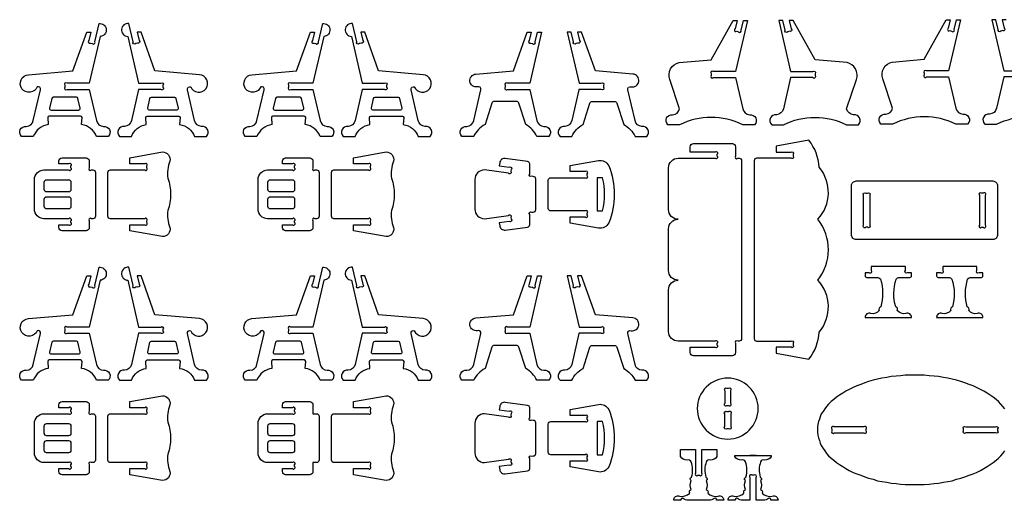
# Model space of a CAD drawing. Extents: x 2212 to 6276, y -163 to 2394.
# Tile 2 of 4: x 2212 to 4152, y 1439 to 2386. Entities that reach past the tile are written whole.
import ezdxf

# ---------------------------------------------------------------- set-up
doc = ezdxf.new("R2010")
doc.units = 0
doc.header["$MEASUREMENT"] = 0
doc.layers.add('LAYER1', color=18, linetype='CONTINUOUS')

msp = doc.modelspace()

# ---------------------------------------------------------------- linework, layer by layer
at = {"layer": 'LAYER1'}
for points in [[(4042.1, 2284.8), (3998.3, 2284.8, 1), (3994.1, 2280.5), (3994.1, 2278.8), (3994.1, 2277, 1), (3998.3, 2272.8), (4042.1, 2272.8), (4056.4, 2211.2, 0.343544), (4070, 2199.7, -0.729626), (4079.5, 2180), (4056.4, 2180, 0.230289), (3931.8, 2180), (3908.6, 2180, -0.729626), (3918.1, 2199.7, 0.343544), (3931.8, 2211.2), (3912.3, 2269.4, -0.456332), (3931.1, 2302.3), (3994.1, 2307.6), (4037, 2385.6), (4045.1, 2385.6), (4041.2, 2369, 1), (4044.4, 2364), (4047.8, 2363.2, 1), (4052.9, 2366.3), (4057.4, 2385.6), (4065.5, 2385.6)], [(2349.5, 2260.5), (2305.7, 2260.5, 1), (2301.5, 2256.3), (2301.5, 2254.5), (2301.5, 2252.7, 1), (2305.7, 2248.5), (2349.5, 2248.5), (2363.8, 2187, 0.343544), (2377.4, 2175.5, -0.729626), (2386.9, 2155.8), (2363.8, 2155.8, 0.693778), (2363.8, 2155.8, 0.271498), (2334.3, 2179.1), (2335.2, 2193, 0.394231), (2332.4, 2195.7), (2270.6, 2195.7, 0.394231), (2267.7, 2193), (2268.6, 2179.1, 0.271498), (2239.2, 2155.8), (2216, 2155.8, -0.729626), (2225.5, 2175.5, 0.343544), (2239.2, 2187), (2253.3, 2247.7, 0.616854), (2246.9, 2253.4, -0.585378), (2216.9, 2249.8, -0.585378), (2229.5, 2277.3), (2317.3, 2284.6), (2344.4, 2361.3), (2352.5, 2361.3), (2348.7, 2344.8, 1), (2351.8, 2339.7), (2355.3, 2338.9, 1), (2360.4, 2342.1), (2368.7, 2378.1, -0.427759), (2383.1, 2366.6, -0.427759), (2370.9, 2352.8)], [(2446.7, 2260.5), (2490.4, 2260.5, -1), (2494.7, 2256.3), (2494.7, 2254.5), (2494.7, 2252.7, -1), (2490.4, 2248.5), (2446.7, 2248.5), (2432.4, 2187, -0.343544), (2418.7, 2175.5, 0.729626), (2409.2, 2155.8), (2432.4, 2155.8, -0.693778), (2432.4, 2155.8, -0.271498), (2461.8, 2179.1), (2460.9, 2193, -0.394231), (2463.8, 2195.7), (2525.6, 2195.7, -0.394231), (2528.4, 2193), (2527.5, 2179.1, -0.271498), (2557, 2155.8), (2580.1, 2155.8, 0.729626), (2570.6, 2175.5, -0.343544), (2557, 2187), (2542.9, 2247.7, -0.616854), (2549.3, 2253.4, 0.585378), (2579.2, 2249.8, 0.585378), (2566.7, 2277.3), (2478.8, 2284.6), (2451.7, 2361.3), (2443.7, 2361.3), (2447.5, 2344.8, -1), (2444.3, 2339.7), (2440.9, 2338.9, -1), (2435.8, 2342.1), (2427.4, 2378.1, 0.427759), (2413.1, 2366.6, 0.427759), (2425.3, 2352.8)], [(2790, 2260.5), (2746.2, 2260.5, 1), (2742, 2256.3), (2742, 2254.5), (2742, 2252.7, 1), (2746.2, 2248.5), (2790, 2248.5), (2804.3, 2187, 0.343544), (2817.9, 2175.5, -0.729626), (2827.4, 2155.8), (2804.3, 2155.8, 0.693778), (2804.3, 2155.8, 0.271498), (2774.8, 2179.1), (2775.7, 2193, 0.394231), (2772.9, 2195.7), (2711.1, 2195.7, 0.394231), (2708.2, 2193), (2709.1, 2179.1, 0.271498), (2679.7, 2155.8), (2656.5, 2155.8, -0.729626), (2666, 2175.5, 0.343544), (2679.7, 2187), (2693.8, 2247.7, 0.616854), (2687.4, 2253.4, -0.585378), (2657.4, 2249.8, -0.585378), (2669.9, 2277.3), (2757.8, 2284.6), (2784.9, 2361.3), (2793, 2361.3), (2789.1, 2344.8, 1), (2792.3, 2339.7), (2795.7, 2338.9, 1), (2800.8, 2342.1), (2809.2, 2378.1, -0.427759), (2823.5, 2366.6, -0.427759), (2811.4, 2352.8)], [(2887.2, 2260.5), (2930.9, 2260.5, -1), (2935.2, 2256.3), (2935.2, 2254.5), (2935.2, 2252.7, -1), (2930.9, 2248.5), (2887.2, 2248.5), (2872.9, 2187, -0.343544), (2859.2, 2175.5, 0.729626), (2849.7, 2155.8), (2872.9, 2155.8, -0.693778), (2872.9, 2155.8, -0.271498), (2902.3, 2179.1), (2901.4, 2193, -0.394231), (2904.3, 2195.7), (2966.1, 2195.7, -0.394231), (2968.9, 2193), (2968, 2179.1, -0.271498), (2997.5, 2155.8), (3020.6, 2155.8, 0.729626), (3011.1, 2175.5, -0.343544), (2997.5, 2187), (2983.4, 2247.7, -0.616854), (2989.7, 2253.4, 0.585378), (3019.7, 2249.8, 0.585378), (3007.2, 2277.3), (2919.3, 2284.6), (2892.2, 2361.3), (2884.1, 2361.3), (2888, 2344.8, -1), (2884.8, 2339.7), (2881.4, 2338.9, -1), (2876.3, 2342.1), (2867.9, 2378.1, 0.427759), (2853.6, 2366.6, 0.427759), (2865.7, 2352.8)], [(3622.4, 2283.5), (3578.6, 2283.5, 1), (3574.4, 2279.3), (3574.4, 2277.5), (3574.4, 2275.8, 1), (3578.6, 2271.5), (3622.4, 2271.5), (3636.7, 2210, 0.343544), (3650.3, 2198.5, -0.729626), (3659.8, 2178.8), (3636.7, 2178.8, 0.230289), (3512.1, 2178.8), (3489, 2178.8, -0.729626), (3498.4, 2198.5, 0.343544), (3512.1, 2210), (3492.7, 2268.1, -0.456332), (3511.4, 2301), (3574.4, 2306.3), (3617.4, 2384.3), (3625.4, 2384.3), (3621.6, 2367.8, 1), (3624.7, 2362.7), (3628.2, 2361.9, 1), (3633.3, 2365.1), (3637.7, 2384.3), (3645.8, 2384.3)], [(3730.9, 2283.5), (3774.7, 2283.5, -1), (3778.9, 2279.3), (3778.9, 2277.5), (3778.9, 2275.8, -1), (3774.7, 2271.5), (3730.9, 2271.5), (3716.6, 2210, -0.343544), (3703, 2198.5, 0.729626), (3693.5, 2178.8), (3716.6, 2178.8, -0.230289), (3841.2, 2178.8), (3864.3, 2178.8, 0.729626), (3854.8, 2198.5, -0.343544), (3841.2, 2210), (3860.6, 2268.1, 0.456332), (3841.9, 2301), (3778.9, 2306.3), (3735.9, 2384.3), (3727.9, 2384.3), (3731.7, 2367.8, -1), (3728.6, 2362.7), (3725.1, 2361.9, -1), (3720, 2365.1), (3715.6, 2384.3), (3707.5, 2384.3)], [(3216.9, 2260.5), (3173.2, 2260.5, 1), (3168.9, 2256.3), (3168.9, 2252.7, 1), (3173.2, 2248.5), (3217, 2248.5, 0.04526), (3217.1, 2247.7), (3231.2, 2187, 0.343544), (3244.9, 2175.5, -0.729626), (3254.3, 2155.8), (3231.2, 2155.8, 0.157681), (3209, 2179.1), (3195.4, 2221.2, 0.325785), (3190.9, 2224.5), (3147, 2224.5, 0.325785), (3142.4, 2221.2), (3128.9, 2179.1, 0.157681), (3106.6, 2155.8), (3083.5, 2155.8, -0.729626), (3093, 2175.5, 0.343544), (3106.6, 2187), (3120.7, 2247.7, 0.616854), (3114.3, 2253.4, -0.432644), (3099.3, 2264.1, -0.432644), (3110.9, 2278.5), (3184.8, 2284.6), (3211.9, 2361.3), (3219.9, 2361.3), (3216.1, 2344.8, 1), (3219.3, 2339.7), (3222.7, 2338.9, 1), (3227.8, 2342.1), (3232.3, 2361.3), (3240.3, 2361.3)], [(3314.1, 2260.5), (3357.9, 2260.5, -1), (3362.1, 2256.3), (3362.1, 2252.7, -1), (3357.9, 2248.5), (3314.1, 2248.5, -0.04526), (3313.9, 2247.7), (3299.8, 2187, -0.343544), (3286.2, 2175.5, 0.729626), (3276.7, 2155.8), (3299.8, 2155.8, -0.157681), (3322.1, 2179.1), (3335.6, 2221.2, -0.325785), (3340.2, 2224.5), (3384.1, 2224.5, -0.325785), (3388.6, 2221.2), (3402.2, 2179.1, -0.157681), (3424.4, 2155.8), (3447.5, 2155.8, 0.729626), (3438.1, 2175.5, -0.343544), (3424.4, 2187), (3410.3, 2247.7, -0.616854), (3416.7, 2253.4, 0.432644), (3431.7, 2264.1, 0.432644), (3420.1, 2278.5), (3346.3, 2284.6), (3319.2, 2361.3), (3311.1, 2361.3), (3314.9, 2344.8, -1), (3311.8, 2339.7), (3308.3, 2338.9, -1), (3303.2, 2342.1), (3298.8, 2361.3), (3290.7, 2361.3)], [(2301.5, 2233), (2278.7, 2233, 0.348878), (2275.9, 2230.7), (2271.4, 2211.2, 0.482714), (2274.2, 2207.7), (2328.7, 2207.7, 0.216532), (2330.9, 2208.7, 0.240993), (2331.6, 2211.2), (2327, 2230.7, 0.348878), (2324.2, 2233)], [(2494.7, 2233), (2517.4, 2233, -0.348878), (2520.2, 2230.7), (2524.8, 2211.2, -0.482714), (2521.9, 2207.7), (2467.4, 2207.7, -0.216532), (2465.2, 2208.7, -0.240993), (2464.6, 2211.2), (2469.1, 2230.7, -0.348878), (2471.9, 2233)], [(2742, 2233), (2719.2, 2233, 0.348878), (2716.4, 2230.7), (2711.9, 2211.2, 0.482714), (2714.7, 2207.7), (2769.2, 2207.7, 0.216532), (2771.4, 2208.7, 0.240993), (2772, 2211.2), (2767.5, 2230.7, 0.348878), (2764.7, 2233)], [(2935.2, 2233), (2957.9, 2233, -0.348878), (2960.7, 2230.7), (2965.2, 2211.2, -0.482714), (2962.4, 2207.7), (2907.9, 2207.7, -0.216532), (2905.7, 2208.7, -0.240993), (2905.1, 2211.2), (2909.6, 2230.7, -0.348878), (2912.4, 2233)], [(3509.2, 1872.8, -0.414214), (3490.4, 1891.7), (3490.4, 1974, -0.414214), (3509.2, 1992.8, -0.414214), (3490.4, 2011.7), (3490.4, 2094, -0.414214), (3509.2, 2112.8), (3582.1, 2112.8, 1), (3586.4, 2117.1), (3586.4, 2120.6, 1), (3582.1, 2124.8), (3533.2, 2124.8), (3533.2, 2135.4, -0.414214), (3539.5, 2141.6), (3616.1, 2141.6, -0.414214), (3622.4, 2135.4), (3622.4, 2117.1, 1), (3626.6, 2112.8), (3629.6, 2112.8, -0.414214), (3634.4, 2108), (3634.4, 1757.6, -0.414214), (3629.6, 1752.8), (3626.6, 1752.8, 1), (3622.4, 1748.6), (3622.4, 1730.3, -0.414214), (3616.1, 1724), (3539.5, 1724, -0.414214), (3533.2, 1730.3), (3533.2, 1740.8), (3582.1, 1740.8, 1), (3586.4, 1745.1), (3586.4, 1748.6, 1), (3582.1, 1752.8), (3509.2, 1752.8, -0.414214), (3490.4, 1771.7), (3490.4, 1854, -0.414214)], [(3787.1, 2095.1, 0.157436), (3766.7, 2148.2), (3702.3, 2136.8), (3702.3, 2124.8), (3731.6, 2124.8, -1), (3735.9, 2120.6), (3735.9, 2117.1, -1), (3731.6, 2112.8), (3663.9, 2112.8, 0.414214), (3659.1, 2108), (3659.1, 2064.8), (3659.1, 1757.6, 0.414214), (3663.9, 1752.8), (3731.6, 1752.8, -1), (3735.9, 1748.6), (3735.9, 1745.1, -1), (3731.6, 1740.8), (3702.3, 1740.8), (3702.3, 1728.8), (3766.7, 1717.5, 0.157436), (3787.1, 1770.6, 0.379394), (3784.4, 1872.8, 0.346118), (3784.4, 1992.8, 0.379394)], [(2260.3, 2089.8), (2309.2, 2089.8, 1), (2313.5, 2094.1), (2313.5, 2097.6, 1), (2309.2, 2101.8), (2289.5, 2101.8), (2289.5, 2107.5, -0.414214), (2295.8, 2113.8), (2343.2, 2113.8, -0.414214), (2349.5, 2107.5), (2349.5, 2094.1, 1), (2353.7, 2089.8), (2356.7, 2089.8, -0.414214), (2361.5, 2085), (2361.5, 1998.6, -0.414214), (2356.7, 1993.8), (2353.7, 1993.8, 1), (2349.5, 1989.6), (2349.5, 1976.1, -0.414214), (2343.2, 1969.8), (2295.8, 1969.8, -0.414214), (2289.5, 1976.1), (2289.5, 1981.8), (2309.2, 1981.8, 1), (2313.5, 1986.1), (2313.5, 1989.6, 1), (2309.2, 1993.8), (2260.3, 1993.8, -0.414214), (2241.5, 2012.7), (2241.5, 2071, -0.414214)], [(2386.2, 2041.8), (2386.2, 2085, -0.414214), (2391, 2089.8), (2458.7, 2089.8, 1), (2463, 2094.1), (2463, 2097.6, 1), (2458.7, 2101.8), (2429.4, 2101.8), (2429.4, 2113.8), (2493.8, 2125.2, -0.480696), (2508.2, 2107.1, 0.114725), (2504.1, 2073.4, -0.088383), (2509.8, 2041.8, -0.088383), (2504.1, 2010.2, 0.114725), (2508.2, 1976.5, -0.480696), (2493.8, 1958.5), (2429.4, 1969.8), (2429.4, 1981.8), (2458.7, 1981.8, 1), (2463, 1986.1), (2463, 1989.6, 1), (2458.7, 1993.8), (2391, 1993.8, -0.414214), (2386.2, 1998.6)], [(2700.8, 2089.8), (2749.7, 2089.8, 1), (2754, 2094.1), (2754, 2097.6, 1), (2749.7, 2101.8), (2730, 2101.8), (2730, 2107.5, -0.414214), (2736.2, 2113.8), (2783.7, 2113.8, -0.414214), (2790, 2107.5), (2790, 2094.1, 1), (2794.2, 2089.8), (2797.2, 2089.8, -0.414214), (2802, 2085), (2802, 1998.6, -0.414214), (2797.2, 1993.8), (2794.2, 1993.8, 1), (2790, 1989.6), (2790, 1976.1, -0.414214), (2783.7, 1969.8), (2736.2, 1969.8, -0.414214), (2730, 1976.1), (2730, 1981.8), (2749.7, 1981.8, 1), (2754, 1986.1), (2754, 1989.6, 1), (2749.7, 1993.8), (2700.8, 1993.8, -0.414214), (2682, 2012.7), (2682, 2071, -0.414214)], [(2826.6, 2041.8), (2826.6, 2085, -0.414214), (2831.4, 2089.8), (2899.2, 2089.8, 1), (2903.4, 2094.1), (2903.4, 2097.6, 1), (2899.2, 2101.8), (2869.8, 2101.8), (2869.8, 2113.8), (2934.3, 2125.2, -0.480696), (2948.7, 2107.1, 0.114725), (2944.6, 2073.4, -0.088383), (2950.3, 2041.8, -0.088383), (2944.6, 2010.2, 0.114725), (2948.7, 1976.5, -0.480696), (2934.3, 1958.5), (2869.8, 1969.8), (2869.8, 1981.8), (2899.2, 1981.8, 1), (2903.4, 1986.1), (2903.4, 1989.6, 1), (2899.2, 1993.8), (2831.4, 1993.8, -0.414214), (2826.6, 1998.6)], [(3228.9, 2041.8), (3228.8, 2072, 0.414214), (3224, 2076.8), (3220.6, 2077.3, -1), (3216.9, 2081.5), (3216.9, 2101.6, 0.375308), (3212.8, 2106.3), (3168.8, 2112.3, 0.414214), (3158, 2104.1), (3157.1, 2097.8), (3176.7, 2095.2, -1), (3180.3, 2090.4), (3179.9, 2087, -1), (3175.1, 2083.4), (3127.8, 2089.8, 0.414214), (3108.9, 2071), (3108.9, 2041.8), (3108.9, 2012.7, 0.414214), (3127.8, 1993.8), (3175.1, 2000.2, -1), (3179.9, 1996.6), (3180.3, 1993.2, -1), (3176.7, 1988.5), (3157.1, 1985.8), (3158, 1979.6, 0.414214), (3168.8, 1971.4), (3212.8, 1977.3, 0.375308), (3216.9, 1982.1), (3216.9, 2002.2, -1), (3220.6, 2006.4), (3224, 2006.9, 0.414214), (3228.8, 2011.7)], [(3383.5, 2041.8, -0.101097), (3372.7, 1985.4, -0.327051), (3352.4, 1975.4), (3296.8, 1985.2), (3296.8, 1997.2), (3326.1, 1997.2, 1), (3330.4, 2001.4), (3330.4, 2004.9, 1), (3326.1, 2009.2), (3258.4, 2009.2, -0.414214), (3253.6, 2014), (3253.6, 2041.8), (3253.6, 2069.7, -0.414214), (3258.4, 2074.5), (3326.1, 2074.5, 1), (3330.4, 2078.7), (3330.4, 2082.2, 1), (3326.1, 2086.5), (3296.8, 2086.5), (3296.8, 2098.5), (3352.4, 2108.2, -0.327051), (3372.7, 2098.2, -0.101097)], [(2313.5, 2065.8), (2313.5, 2051.4, -0.414214), (2308.7, 2046.6), (2265.5, 2046.6, -0.414214), (2260.7, 2051.4), (2260.7, 2065.8, -0.414214), (2265.5, 2070.6), (2308.7, 2070.6, -0.414214)], [(2754, 2065.8), (2754, 2051.4, -0.414214), (2749.2, 2046.6), (2706, 2046.6, -0.414214), (2701.2, 2051.4), (2701.2, 2065.8, -0.414214), (2706, 2070.6), (2749.2, 2070.6, -0.414214)], [(3360.3, 2009.2, 0.124363), (3360.3, 2074.5), (3349.6, 2074.5), (3349.6, 2009.2)], [(3860.2, 2068.1), (4129, 2068.1, -0.414214), (4138.6, 2058.5), (4138.6, 1962.5, -0.414214), (4129, 1952.9), (3860.2, 1952.9, -0.414214), (3850.6, 1962.5), (3850.6, 2058.5, -0.414214)], [(2313.5, 2032.2), (2313.5, 2017.8, -0.414214), (2308.7, 2013), (2265.5, 2013, -0.414214), (2260.7, 2017.8), (2260.7, 2032.2, -0.414214), (2265.5, 2037), (2308.7, 2037, -0.414214)], [(2754, 2032.2), (2754, 2017.8, -0.414214), (2749.2, 2013), (2706, 2013, -0.414214), (2701.2, 2017.8), (2701.2, 2032.2, -0.414214), (2706, 2037), (2749.2, 2037, -0.414214)], [(3886.6, 2039.9), (3886.6, 1981.2, -1), (3882.3, 1976.9), (3878.8, 1976.9, -1), (3874.6, 1981.2), (3874.6, 2039.9, -1), (3878.8, 2044.1), (3882.3, 2044.1, -1)], [(4102.6, 2039.9), (4102.6, 1981.2, 1), (4106.8, 1976.9), (4110.3, 1976.9, 1), (4114.6, 1981.2), (4114.6, 2039.9, 1), (4110.3, 2044.1), (4106.8, 2044.1, 1)], [(2349.5, 1780.5), (2305.7, 1780.5, 1), (2301.5, 1776.3), (2301.5, 1774.5), (2301.5, 1772.7, 1), (2305.7, 1768.5), (2349.5, 1768.5), (2363.8, 1707, 0.343544), (2377.4, 1695.5, -0.729626), (2386.9, 1675.8), (2363.8, 1675.8, 0.693778), (2363.8, 1675.8, 0.271498), (2334.3, 1699.1), (2335.2, 1713, 0.394231), (2332.4, 1715.7), (2270.6, 1715.7, 0.394231), (2267.7, 1713), (2268.6, 1699.1, 0.271498), (2239.2, 1675.8), (2216, 1675.8, -0.729626), (2225.5, 1695.5, 0.343544), (2239.2, 1707), (2253.3, 1767.7, 0.616854), (2246.9, 1773.4, -0.585378), (2216.9, 1769.8, -0.585378), (2229.5, 1797.3), (2317.3, 1804.6), (2344.4, 1881.3), (2352.5, 1881.3), (2348.7, 1864.8, 1), (2351.8, 1859.7), (2355.3, 1858.9, 1), (2360.4, 1862.1), (2368.7, 1898.1, -0.427759), (2383.1, 1886.6, -0.427759), (2370.9, 1872.8)], [(2446.7, 1780.5), (2490.4, 1780.5, -1), (2494.7, 1776.3), (2494.7, 1774.5), (2494.7, 1772.7, -1), (2490.4, 1768.5), (2446.7, 1768.5), (2432.4, 1707, -0.343544), (2418.7, 1695.5, 0.729626), (2409.2, 1675.8), (2432.4, 1675.8, -0.693778), (2432.4, 1675.8, -0.271498), (2461.8, 1699.1), (2460.9, 1713, -0.394231), (2463.8, 1715.7), (2525.6, 1715.7, -0.394231), (2528.4, 1713), (2527.5, 1699.1, -0.271498), (2557, 1675.8), (2580.1, 1675.8, 0.729626), (2570.6, 1695.5, -0.343544), (2557, 1707), (2542.9, 1767.7, -0.616854), (2549.3, 1773.4, 0.585378), (2579.2, 1769.8, 0.585378), (2566.7, 1797.3), (2478.8, 1804.6), (2451.7, 1881.3), (2443.7, 1881.3), (2447.5, 1864.8, -1), (2444.3, 1859.7), (2440.9, 1858.9, -1), (2435.8, 1862.1), (2427.4, 1898.1, 0.427759), (2413.1, 1886.6, 0.427759), (2425.3, 1872.8)], [(2790, 1780.5), (2746.2, 1780.5, 1), (2742, 1776.3), (2742, 1774.5), (2742, 1772.7, 1), (2746.2, 1768.5), (2790, 1768.5), (2804.3, 1707, 0.343544), (2817.9, 1695.5, -0.729626), (2827.4, 1675.8), (2804.3, 1675.8, 0.693778), (2804.3, 1675.8, 0.271498), (2774.8, 1699.1), (2775.7, 1713, 0.394231), (2772.9, 1715.7), (2711.1, 1715.7, 0.394231), (2708.2, 1713), (2709.1, 1699.1, 0.271498), (2679.7, 1675.8), (2656.5, 1675.8, -0.729626), (2666, 1695.5, 0.343544), (2679.7, 1707), (2693.8, 1767.7, 0.616854), (2687.4, 1773.4, -0.585378), (2657.4, 1769.8, -0.585378), (2669.9, 1797.3), (2757.8, 1804.6), (2784.9, 1881.3), (2793, 1881.3), (2789.1, 1864.8, 1), (2792.3, 1859.7), (2795.7, 1858.9, 1), (2800.8, 1862.1), (2809.2, 1898.1, -0.427759), (2823.5, 1886.6, -0.427759), (2811.4, 1872.8)], [(2887.2, 1780.5), (2930.9, 1780.5, -1), (2935.2, 1776.3), (2935.2, 1774.5), (2935.2, 1772.7, -1), (2930.9, 1768.5), (2887.2, 1768.5), (2872.9, 1707, -0.343544), (2859.2, 1695.5, 0.729626), (2849.7, 1675.8), (2872.9, 1675.8, -0.693778), (2872.9, 1675.8, -0.271498), (2902.3, 1699.1), (2901.4, 1713, -0.394231), (2904.3, 1715.7), (2966.1, 1715.7, -0.394231), (2968.9, 1713), (2968, 1699.1, -0.271498), (2997.5, 1675.8), (3020.6, 1675.8, 0.729626), (3011.1, 1695.5, -0.343544), (2997.5, 1707), (2983.4, 1767.7, -0.616854), (2989.7, 1773.4, 0.585378), (3019.7, 1769.8, 0.585378), (3007.2, 1797.3), (2919.3, 1804.6), (2892.2, 1881.3), (2884.1, 1881.3), (2888, 1864.8, -1), (2884.8, 1859.7), (2881.4, 1858.9, -1), (2876.3, 1862.1), (2867.9, 1898.1, 0.427759), (2853.6, 1886.6, 0.427759), (2865.7, 1872.8)], [(3216.9, 1780.5), (3173.2, 1780.5, 1), (3168.9, 1776.3), (3168.9, 1772.7, 1), (3173.2, 1768.5), (3217, 1768.5, 0.04526), (3217.1, 1767.7), (3231.2, 1707, 0.343544), (3244.9, 1695.5, -0.729626), (3254.3, 1675.8), (3231.2, 1675.8, 0.157681), (3209, 1699.1), (3195.4, 1741.2, 0.325785), (3190.9, 1744.5), (3147, 1744.5, 0.325785), (3142.4, 1741.2), (3128.9, 1699.1, 0.157681), (3106.6, 1675.8), (3083.5, 1675.8, -0.729626), (3093, 1695.5, 0.343544), (3106.6, 1707), (3120.7, 1767.7, 0.616854), (3114.3, 1773.4, -0.432644), (3099.3, 1784.1, -0.432644), (3110.9, 1798.5), (3184.8, 1804.6), (3211.9, 1881.3), (3219.9, 1881.3), (3216.1, 1864.8, 1), (3219.3, 1859.7), (3222.7, 1858.9, 1), (3227.8, 1862.1), (3232.3, 1881.3), (3240.3, 1881.3)], [(3314.1, 1780.5), (3357.9, 1780.5, -1), (3362.1, 1776.3), (3362.1, 1772.7, -1), (3357.9, 1768.5), (3314.1, 1768.5, -0.04526), (3313.9, 1767.7), (3299.8, 1707, -0.343544), (3286.2, 1695.5, 0.729626), (3276.7, 1675.8), (3299.8, 1675.8, -0.157681), (3322.1, 1699.1), (3335.6, 1741.2, -0.325785), (3340.2, 1744.5), (3384.1, 1744.5, -0.325785), (3388.6, 1741.2), (3402.2, 1699.1, -0.157681), (3424.4, 1675.8), (3447.5, 1675.8, 0.729626), (3438.1, 1695.5, -0.343544), (3424.4, 1707), (3410.3, 1767.7, -0.616854), (3416.7, 1773.4, 0.432644), (3431.7, 1784.1, 0.432644), (3420.1, 1798.5), (3346.3, 1804.6), (3319.2, 1881.3), (3311.1, 1881.3), (3314.9, 1864.8, -1), (3311.8, 1859.7), (3308.3, 1858.9, -1), (3303.2, 1862.1), (3298.8, 1881.3), (3290.7, 1881.3)], [(3923.2, 1799.1), (3968.7, 1799.1, 0.570657), (3957.6, 1807.1, -0.289506), (3941, 1813.3, 0.497317), (3937.8, 1820.2, 0.217136), (3937.8, 1820.2, -0.145354), (3938.6, 1874.8, -0.281118), (3945.6, 1878.3), (3965.9, 1878.3, 0.414214), (3968.8, 1881.2), (3968.8, 1887.5), (3961, 1887.5, -1), (3956.8, 1891.7), (3956.8, 1899.5), (3929.2, 1899.5), (3923.2, 1899.5), (3917.1, 1899.5), (3889.5, 1899.5), (3889.5, 1891.7, -1), (3885.3, 1887.5), (3877.5, 1887.5), (3877.5, 1881.2, 0.414214), (3880.4, 1878.3), (3900.7, 1878.3, -0.281118), (3907.7, 1874.8, -0.145354), (3908.5, 1820.2, 0.217136), (3908.5, 1820.2, 0.497317), (3905.3, 1813.3, -0.289506), (3888.8, 1807.1, 0.570657), (3877.6, 1799.1)], [(4064, 1799.1), (4109.6, 1799.1, 0.570657), (4098.4, 1807.1, -0.289506), (4081.9, 1813.3, 0.497317), (4078.7, 1820.2, 0.217136), (4078.7, 1820.2, -0.145354), (4079.4, 1874.8, -0.281118), (4086.5, 1878.3), (4106.7, 1878.3, 0.414214), (4109.6, 1881.2), (4109.6, 1887.5), (4101.9, 1887.5, -1), (4097.6, 1891.7), (4097.6, 1899.5), (4070, 1899.5), (4064, 1899.5), (4058, 1899.5), (4030.4, 1899.5), (4030.4, 1891.7, -1), (4026.2, 1887.5), (4018.4, 1887.5), (4018.4, 1881.2, 0.414214), (4021.3, 1878.3), (4041.5, 1878.3, -0.281118), (4048.6, 1874.8, -0.145354), (4049.4, 1820.2, 0.217136), (4049.4, 1820.2, 0.497317), (4046.2, 1813.3, -0.289506), (4029.6, 1807.1, 0.570657), (4018.4, 1799.1)], [(2301.5, 1753), (2278.7, 1753, 0.348878), (2275.9, 1750.7), (2271.4, 1731.2, 0.482714), (2274.2, 1727.7), (2328.7, 1727.7, 0.216532), (2330.9, 1728.7, 0.240993), (2331.6, 1731.2), (2327, 1750.7, 0.348878), (2324.2, 1753)], [(2494.7, 1753), (2517.4, 1753, -0.348878), (2520.2, 1750.7), (2524.8, 1731.2, -0.482714), (2521.9, 1727.7), (2467.4, 1727.7, -0.216532), (2465.2, 1728.7, -0.240993), (2464.6, 1731.2), (2469.1, 1750.7, -0.348878), (2471.9, 1753)], [(2742, 1753), (2719.2, 1753, 0.348878), (2716.4, 1750.7), (2711.9, 1731.2, 0.482714), (2714.7, 1727.7), (2769.2, 1727.7, 0.216532), (2771.4, 1728.7, 0.240993), (2772, 1731.2), (2767.5, 1750.7, 0.348878), (2764.7, 1753)], [(2935.2, 1753), (2957.9, 1753, -0.348878), (2960.7, 1750.7), (2965.2, 1731.2, -0.482714), (2962.4, 1727.7), (2907.9, 1727.7, -0.216532), (2905.7, 1728.7, -0.240993), (2905.1, 1731.2), (2909.6, 1750.7, -0.348878), (2912.4, 1753)], [(3607, 1680, 0.414214), (3547, 1620, 0.414214), (3607, 1560, 0.414214), (3667, 1620, 0.414214)], [(3605.2, 1626), (3608.7, 1626, 1), (3613, 1630.2), (3613, 1655.3, 1), (3608.7, 1659.6), (3605.2, 1659.6, 1), (3601, 1655.3), (3601, 1630.2, 1)], [(2260.3, 1609.8), (2309.2, 1609.8, 1), (2313.5, 1614.1), (2313.5, 1617.6, 1), (2309.2, 1621.8), (2289.5, 1621.8), (2289.5, 1627.5, -0.414214), (2295.8, 1633.8), (2343.2, 1633.8, -0.414214), (2349.5, 1627.5), (2349.5, 1614.1, 1), (2353.7, 1609.8), (2356.7, 1609.8, -0.414214), (2361.5, 1605), (2361.5, 1518.6, -0.414214), (2356.7, 1513.8), (2353.7, 1513.8, 1), (2349.5, 1509.6), (2349.5, 1496.1, -0.414214), (2343.2, 1489.8), (2295.8, 1489.8, -0.414214), (2289.5, 1496.1), (2289.5, 1501.8), (2309.2, 1501.8, 1), (2313.5, 1506.1), (2313.5, 1509.6, 1), (2309.2, 1513.8), (2260.3, 1513.8, -0.414214), (2241.5, 1532.7), (2241.5, 1591, -0.414214)], [(2386.2, 1561.8), (2386.2, 1605, -0.414214), (2391, 1609.8), (2458.7, 1609.8, 1), (2463, 1614.1), (2463, 1617.6, 1), (2458.7, 1621.8), (2429.4, 1621.8), (2429.4, 1633.8), (2493.8, 1645.2, -0.480696), (2508.2, 1627.1, 0.114725), (2504.1, 1593.4, -0.088383), (2509.8, 1561.8, -0.088383), (2504.1, 1530.2, 0.114725), (2508.2, 1496.5, -0.480696), (2493.8, 1478.5), (2429.4, 1489.8), (2429.4, 1501.8), (2458.7, 1501.8, 1), (2463, 1506.1), (2463, 1509.6, 1), (2458.7, 1513.8), (2391, 1513.8, -0.414214), (2386.2, 1518.6)], [(2700.8, 1609.8), (2749.7, 1609.8, 1), (2754, 1614.1), (2754, 1617.6, 1), (2749.7, 1621.8), (2730, 1621.8), (2730, 1627.5, -0.414214), (2736.2, 1633.8), (2783.7, 1633.8, -0.414214), (2790, 1627.5), (2790, 1609.8), (2797.2, 1609.8, -0.414214), (2802, 1605), (2802, 1518.6, -0.414214), (2797.2, 1513.8), (2790, 1513.8), (2790, 1496.1, -0.414214), (2783.7, 1489.8), (2736.2, 1489.8, -0.414214), (2730, 1496.1), (2730, 1501.8), (2749.7, 1501.8, 1), (2754, 1506.1), (2754, 1509.6, 1), (2749.7, 1513.8), (2700.8, 1513.8, -0.414214), (2682, 1532.7), (2682, 1591, -0.414214)], [(2826.6, 1561.8), (2826.6, 1605, -0.414214), (2831.4, 1609.8), (2899.2, 1609.8, 1), (2903.4, 1614.1), (2903.4, 1617.6, 1), (2899.2, 1621.8), (2869.8, 1621.8), (2869.8, 1633.8), (2934.3, 1645.2, -0.480696), (2948.7, 1627.1, 0.114725), (2944.6, 1593.4, -0.088383), (2950.3, 1561.8, -0.088383), (2944.6, 1530.2, 0.114725), (2948.7, 1496.5, -0.480696), (2934.3, 1478.5), (2869.8, 1489.8), (2869.8, 1501.8), (2899.2, 1501.8, 1), (2903.4, 1506.1), (2903.4, 1509.6, 1), (2899.2, 1513.8), (2831.4, 1513.8, -0.414214), (2826.6, 1518.6)], [(3228.9, 1561.8), (3228.8, 1592, 0.414214), (3224, 1596.8), (3220.6, 1597.3, -1), (3216.9, 1601.5), (3216.9, 1621.6, 0.375308), (3212.8, 1626.3), (3168.8, 1632.3, 0.414214), (3158, 1624.1), (3157.1, 1617.8), (3176.7, 1615.2, -1), (3180.3, 1610.4), (3179.9, 1607, -1), (3175.1, 1603.4), (3127.8, 1609.8, 0.414214), (3108.9, 1591), (3108.9, 1561.8), (3108.9, 1532.7, 0.414214), (3127.8, 1513.8), (3175.1, 1520.2, -1), (3179.9, 1516.6), (3180.3, 1513.2, -1), (3176.7, 1508.5), (3157.1, 1505.8), (3158, 1499.6, 0.414214), (3168.8, 1491.4), (3212.8, 1497.3, 0.375308), (3216.9, 1502.1), (3216.9, 1522.2, -1), (3220.6, 1526.4), (3224, 1526.9, 0.414214), (3228.8, 1531.7)], [(3383.5, 1561.8, -0.101097), (3372.7, 1505.4, -0.327051), (3352.4, 1495.4), (3296.8, 1505.2), (3296.8, 1517.2), (3326.1, 1517.2, 1), (3330.4, 1521.4), (3330.4, 1524.9, 1), (3326.1, 1529.2), (3258.4, 1529.2, -0.414214), (3253.6, 1534), (3253.6, 1561.8), (3253.6, 1589.7, -0.414214), (3258.4, 1594.5), (3326.1, 1594.5, 1), (3330.4, 1598.7), (3330.4, 1602.2, 1), (3326.1, 1606.5), (3296.8, 1606.5), (3296.8, 1618.5), (3352.4, 1628.2, -0.327051), (3372.7, 1618.2, -0.101097)], [(3605.2, 1614), (3608.7, 1614, -1), (3613, 1609.7), (3613, 1584.6, -1), (3608.7, 1580.4), (3605.2, 1580.4, -1), (3601, 1584.6), (3601, 1609.7, -1)], [(2313.5, 1585.8), (2313.5, 1571.4, -0.414214), (2308.7, 1566.6), (2265.5, 1566.6, -0.414214), (2260.7, 1571.4), (2260.7, 1585.8, -0.414214), (2265.5, 1590.6), (2308.7, 1590.6, -0.414214)], [(2754, 1585.8), (2754, 1571.4, -0.414214), (2749.2, 1566.6), (2706, 1566.6, -0.414214), (2701.2, 1571.4), (2701.2, 1585.8, -0.414214), (2706, 1590.6), (2749.2, 1590.6, -0.414214)], [(3360.3, 1529.2, 0.124363), (3360.3, 1594.5), (3349.6, 1594.5), (3349.6, 1529.2)], [(3816.5, 1572.2), (3875.2, 1572.2, 1), (3879.4, 1576.4), (3879.4, 1579.9, 1), (3875.2, 1584.2), (3816.5, 1584.2, 1), (3812.2, 1579.9), (3812.2, 1576.4, 1)], [(4075.7, 1584.2), (4134.4, 1584.2, -1), (4138.6, 1579.9), (4138.6, 1576.4, -1), (4134.4, 1572.2), (4075.7, 1572.2, -1), (4071.4, 1576.4), (4071.4, 1579.9, -1)], [(2313.5, 1552.2), (2313.5, 1537.8, -0.414214), (2308.7, 1533), (2265.5, 1533, -0.414214), (2260.7, 1537.8), (2260.7, 1552.2, -0.414214), (2265.5, 1557), (2308.7, 1557, -0.414214)], [(2754, 1552.2), (2754, 1537.8, -0.414214), (2749.2, 1533), (2706, 1533, -0.414214), (2701.2, 1537.8), (2701.2, 1552.2, -0.414214), (2706, 1557), (2749.2, 1557, -0.414214)], [(3585.8, 1525.9, -0.301445), (3572.2, 1518.7, 0.346418), (3564.8, 1515.2, 0.169376), (3563.9, 1485.1, -0.755968), (3564.4, 1478.2, -0.217136), (3564.4, 1460.6, -0.497317), (3567.6, 1453.6, 0.242348), (3587.8, 1447.4, -0.570657), (3599, 1439.5), (3584.8, 1439.5, 0.75881), (3580.5, 1442.9, -0.158853), (3570.2, 1439.5), (3529.4, 1439.5, -0.158853), (3519.1, 1442.9, 0.75881), (3514.8, 1439.5), (3500.6, 1439.5, -0.570657), (3511.8, 1447.4, 0.242348), (3532, 1453.6, -0.497317), (3535.1, 1460.6, -0.217136), (3535.1, 1478.2, -0.755968), (3535.6, 1485.1, 0.169376), (3534.8, 1515.2, 0.346418), (3527.3, 1518.7, -0.301445), (3513.8, 1525.9), (3513.8, 1539.8), (3543.8, 1539.8), (3543.8, 1492.9, 1), (3548, 1488.7), (3551.5, 1488.7, 1), (3555.8, 1492.9), (3555.8, 1539.8), (3585.8, 1539.8)], [(3692.8, 1525.9, -0.301445), (3679.2, 1518.7, 0.346418), (3671.8, 1515.2, 0.169376), (3670.9, 1485.1, -0.755968), (3671.4, 1478.2, -0.217136), (3671.4, 1460.6, -0.497317), (3674.6, 1453.6, 0.242348), (3694.8, 1447.4, -0.570657), (3706, 1439.5), (3691.8, 1439.5, 0.75881), (3687.5, 1442.9, -0.158853), (3677.2, 1439.5), (3662.8, 1439.5), (3662.8, 1484.4, 1), (3658.5, 1488.7), (3655, 1488.7, 1), (3650.8, 1484.4), (3650.8, 1439.5), (3636.4, 1439.5, -0.158853), (3626.1, 1442.9, 0.75881), (3621.8, 1439.5), (3607.6, 1439.5, -0.570657), (3618.8, 1447.4, 0.242348), (3639, 1453.6, -0.497317), (3642.1, 1460.6, -0.217136), (3642.1, 1478.2, -0.755968), (3642.6, 1485.1, 0.169376), (3641.8, 1515.2, 0.346418), (3634.3, 1518.7, -0.301445), (3620.8, 1525.9), (3620.8, 1527.8), (3692.8, 1527.8)]]:
    msp.add_lwpolyline(points, format="xyb", close=True, dxfattribs=at)
for points in [[(4155.6, 2385.6), (4147.6, 2385.6), (4151.4, 2369, -1), (4148.2, 2364), (4144.8, 2363.2, -1), (4139.7, 2366.3), (4135.2, 2385.6), (4127.2, 2385.6), (4150.6, 2284.8), (4194.3, 2284.8, -1)], [(4194.3, 2272.8), (4150.6, 2272.8), (4136.3, 2211.2, -0.343544), (4122.6, 2199.7, 0.729626), (4113.2, 2180), (4136.3, 2180, -0.230289), (4260.9, 2180)]]:
    msp.add_lwpolyline(points, format="xyb", dxfattribs=at)
for points in [[(4152.8, 1619.4), (4148.9, 1624.2), (4145.1, 1629), (4140.3, 1633.8), (4135.5, 1637.7), (4129.7, 1642.5), (4123.9, 1646.3), (4118.2, 1650.2), (4111.4, 1654), (4104.7, 1657.9), (4097, 1661.7), (4090.3, 1664.6), (4082.6, 1667.5), (4073.9, 1670.4), (4066.2, 1673.3), (4057.6, 1676.2), (4048.9, 1678.1), (4040.3, 1680), (4031.6, 1681), (4022, 1682.9), (4013.4, 1683.8), (4003.7, 1684.8), (3994.1, 1685.8), (3984.5, 1685.8), (3975.9, 1685.8), (3966.2, 1685.8), (3956.6, 1685.8), (3947, 1684.8), (3938.4, 1683.8), (3928.7, 1682.9), (3920.1, 1681), (3910.5, 1680), (3901.8, 1678.1), (3893.2, 1676.2), (3884.5, 1673.3), (3876.8, 1670.4), (3869.1, 1667.5), (3861.4, 1664.6), (3853.7, 1661.7), (3846, 1657.9), (3839.3, 1654), (3833.5, 1650.2), (3826.8, 1646.3), (3821, 1642.5), (3816.2, 1637.7), (3810.5, 1633.8), (3805.7, 1629), (3801.8, 1624.2), (3798, 1619.4), (3795.1, 1614.6), (3791.2, 1609.8), (3789.3, 1604), (3787.4, 1599.2), (3785.5, 1594.4), (3784.5, 1588.7), (3783.5, 1583.8), (3783.5, 1578.1), (3783.5, 1573.3), (3784.5, 1567.5), (3785.5, 1562.7), (3787.4, 1556.9), (3789.3, 1552.1), (3791.2, 1547.3), (3795.1, 1541.5), (3798, 1536.7), (3801.8, 1531.9), (3805.7, 1527.1), (3810.5, 1522.3), (3816.2, 1518.5), (3821, 1513.7), (3826.8, 1509.8), (3833.5, 1506), (3839.3, 1502.1), (3846, 1498.3), (3853.7, 1494.4), (3861.4, 1491.5), (3869.1, 1488.7), (3876.8, 1485.8), (3884.5, 1482.9), (3893.2, 1481), (3901.8, 1478.1), (3910.5, 1476.2), (3920.1, 1475.2), (3928.7, 1473.3), (3938.4, 1472.3), (3947, 1471.3), (3956.6, 1470.4), (3966.2, 1470.4), (3975.9, 1470.4), (3984.5, 1470.4), (3994.1, 1470.4), (4003.7, 1471.3), (4013.4, 1472.3), (4022, 1473.3), (4031.6, 1475.2), (4040.3, 1476.2), (4048.9, 1478.1), (4057.6, 1481), (4066.2, 1482.9), (4073.9, 1485.8), (4082.6, 1488.7), (4090.3, 1491.5), (4097, 1494.4), (4104.7, 1498.3), (4111.4, 1502.1), (4118.2, 1506), (4123.9, 1509.8), (4129.7, 1513.7), (4135.5, 1518.5), (4140.3, 1522.3), (4145.1, 1527.1), (4148.9, 1531.9), (4152.8, 1536.7)], [(3662.8, 1527.8), (3650.8, 1527.8)]]:
    msp.add_lwpolyline(points, dxfattribs=at)

doc.saveas('drawing.dxf')
